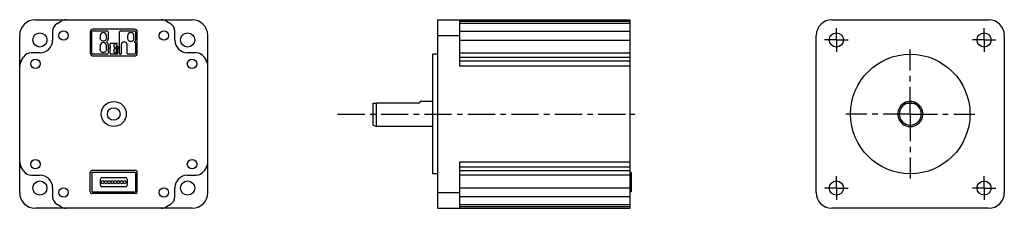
# Model space of a CAD drawing. Header units: millimetres. Extents: x 82 to 396, y 159 to 219.
import ezdxf

# ---------------------------------------------------------------- set-up
doc = ezdxf.new("R2010")
doc.units = ezdxf.units.MM
doc.header["$LTSCALE"] = 23.1
doc.linetypes.add('CENTER', pattern=[0.6, 0.375, -0.075, 0.075, -0.075])
doc.layers.get('0').update_dxf_attribs({"linetype": 'CONTINUOUS'})
for name, color, linetype in [('BEZUGSACHSEN', 7, 'CONTINUOUS'), ('FASEN', 7, 'CONTINUOUS'), ('FLAECHEN', 7, 'CONTINUOUS'), ('RUNDUNGEN', 7, 'CONTINUOUS')]:
    doc.layers.add(name, color=color, linetype=linetype)

msp = doc.modelspace()

# ---------------------------------------------------------------- linework, layer by layer
at = {"color": 7, "linetype": 'CONTINUOUS'}
for p, q in [((104.37, 214.81), (104.37, 208.04)), ((104.89, 208.06), (104.89, 214.8)), ((118.5, 215.68), (105.24, 215.68)), ((105.25, 215.16), (109.7, 215.16)), ((107.53, 213.64), (107.53, 212.83)), ((109.51, 212.83), (109.51, 213.64)), ((110.06, 214.8), (110.06, 212.52)), ((113.66, 207.98), (113.66, 214.8)), ((114.02, 215.16), (118.47, 215.16)), ((116.28, 213.61), (116.28, 212.75)), ((118.29, 212.75), (118.29, 213.61)), ((118.83, 214.8), (118.82, 212.45)), ((119.37, 208.04), (119.37, 214.81)), ((107.53, 210.43), (107.53, 209.17)), ((109.51, 209.17), (109.51, 210.43)), ((110.06, 210.69), (110.06, 208.05)), ((110.71, 209.86), (110.71, 211.04)), ((110.91, 211.24), (112.8, 211.24)), ((111.92, 210.53), (111.92, 210.17)), ((112.8, 210.9), (112.2, 210.9)), ((114.24, 210.67), (114.24, 207.98)), ((116.16, 207.98), (116.16, 210.63)), ((118.36, 211.64), (118.49, 211.64)), ((118.83, 211.31), (118.83, 208.06)), ((109.7, 207.69), (105.25, 207.69)), ((110.71, 207.91), (110.71, 209.54)), ((112.89, 207.72), (110.91, 207.72)), ((111.92, 209.15), (111.92, 208.35)), ((112.16, 209.86), (112.34, 209.86)), ((112.16, 208.11), (112.58, 208.11)), ((112.77, 209.53), (112.19, 209.53)), ((112.34, 209.86), (112.75, 209.86)), ((112.75, 209.86), (112.75, 210.33)), ((112.77, 208.3), (112.77, 209.53)), ((113.08, 210.29), (113.08, 209.87)), ((113.08, 209.87), (113.2, 209.87)), ((113.08, 209.54), (113.08, 207.91)), ((113.2, 209.54), (113.08, 209.54)), ((118.49, 207.69), (116.44, 207.69)), ((105.24, 207.17), (118.5, 207.17)), ((127.1, 158.68), (96.61, 158.68))]:
    msp.add_line(p, q, dxfattribs=at)
for centre, radius, start, end in [((105.24, 214.81), 0.87, 90, 180), ((105.25, 214.8), 0.36, 90, 180), ((108.52, 213.64), 0.994, 0, 180), ((109.7, 214.8), 0.36, 0, 90), ((114.02, 214.8), 0.362, 90, 180), ((117.29, 213.61), 1.01, 0, 180), ((118.47, 214.8), 0.362, 0, 90), ((118.5, 214.81), 0.87, 0, 90), ((108.52, 210.43), 0.994, 0, 180), ((110.91, 211.04), 0.197, 90.0005, 178.7119), ((112.92, 210.29), 0.166, 0, 167.8164), ((112.8, 211.07), 0.166, 270, 90), ((115.2, 210.66), 0.959, 358.5639, 179.0861), ((118.49, 211.31), 0.336, 0, 90.7364), ((105.24, 208.04), 0.87, 180, 270), ((105.25, 208.05), 0.36, 179.609, 270), ((109.7, 208.05), 0.36, 270, 360), ((110.91, 207.91), 0.197, 180, 270), ((112.16, 208.35), 0.24, 180, 270), ((112.58, 208.3), 0.188, 270, 360), ((112.89, 207.91), 0.197, 270, 360), ((113.2, 209.7), 0.166, 270, 90), ((113.95, 207.98), 0.29, 179.9999, 360), ((116.45, 207.98), 0.288, 180, 268.2441), ((118.47, 208.06), 0.363, 272.8261, 360), ((118.5, 208.04), 0.87, 270, 360)]:
    msp.add_arc(centre, radius, start, end, dxfattribs=at)
for points, knots in [([(108.52, 211.89), (108.39, 211.89), (108.13, 211.93), (107.8, 212.13), (107.57, 212.44), (107.53, 212.7), (107.53, 212.83)], [0, 0, 0, 0, 0.260026, 0.501581, 0.740491, 1, 1, 1, 1]), ([(109.51, 212.83), (109.51, 212.71), (109.46, 212.45), (109.23, 212.14), (108.91, 211.94), (108.65, 211.89), (108.52, 211.89)], [0, 0, 0, 0, 0.251947, 0.49603, 0.743535, 1, 1, 1, 1]), ([(109.52, 211.65), (109.68, 211.74), (109.95, 211.99), (110.06, 212.35), (110.06, 212.52)], [0, 0, 0, 0, 0.515, 1, 1, 1, 1]), ([(110.06, 210.69), (110.06, 210.88), (109.95, 211.26), (109.69, 211.55), (109.52, 211.65)], [0, 0, 0, 0, 0.498143, 1, 1, 1, 1]), ([(112.2, 210.9), (112.15, 210.9), (112.06, 210.9), (111.96, 210.81), (111.93, 210.68), (111.92, 210.58), (111.92, 210.53)], [0, 0, 0, 0, 0.263049, 0.466855, 0.698714, 1, 1, 1, 1]), ([(116.28, 212.75), (116.28, 212.61), (116.33, 212.34), (116.56, 212.03), (116.9, 211.84), (117.16, 211.8), (117.29, 211.8)], [0, 0, 0, 0, 0.266339, 0.506546, 0.746712, 1, 1, 1, 1]), ([(117.29, 211.8), (117.42, 211.8), (117.68, 211.85), (118.01, 212.05), (118.24, 212.36), (118.29, 212.62), (118.29, 212.75)], [0, 0, 0, 0, 0.256263, 0.504, 0.748292, 1, 1, 1, 1]), ([(118.82, 212.45), (118.82, 212.28), (118.74, 211.96), (118.5, 211.72), (118.36, 211.64)], [0, 0, 0, 0, 0.505297, 1, 1, 1, 1]), ([(108.52, 208.24), (108.39, 208.23), (108.14, 208.27), (107.81, 208.46), (107.57, 208.78), (107.53, 209.04), (107.53, 209.17)], [0, 0, 0, 0, 0.253063, 0.49323, 0.73355, 1, 1, 1, 1]), ([(109.51, 209.17), (109.51, 209.05), (109.46, 208.79), (109.23, 208.49), (108.9, 208.28), (108.65, 208.24), (108.52, 208.24)], [0, 0, 0, 0, 0.251966, 0.495698, 0.743139, 1, 1, 1, 1]), ([(110.87, 209.7), (110.83, 209.7), (110.74, 209.74), (110.71, 209.82), (110.71, 209.86)], [0, 0, 0, 0, 0.50001, 1, 1, 1, 1]), ([(110.71, 209.54), (110.71, 209.58), (110.74, 209.67), (110.83, 209.7), (110.87, 209.7)], [0, 0, 0, 0, 0.502417, 1, 1, 1, 1]), ([(111.92, 210.17), (111.92, 210.14), (111.93, 210.06), (111.97, 209.95), (112.05, 209.87), (112.12, 209.86), (112.16, 209.86)], [0, 0, 0, 0, 0.265699, 0.50807, 0.735605, 1, 1, 1, 1]), ([(112.19, 209.53), (112.14, 209.53), (112.05, 209.51), (111.97, 209.41), (111.93, 209.28), (111.92, 209.2), (111.92, 209.15)], [0, 0, 0, 0, 0.257706, 0.494944, 0.747343, 1, 1, 1, 1])]:
    msp.add_open_spline(points, degree=3, knots=knots, dxfattribs=at)
at = {"layer": 'BEZUGSACHSEN', "color": 7, "linetype": 'CENTER'}
for p, q in [((342.32, 212.25), (342.32, 216)), ((389.46, 212.25), (389.46, 216)), ((342.32, 212.25), (338.57, 212.25)), ((342.32, 212.25), (342.32, 208.5)), ((342.32, 212.25), (346.07, 212.25)), ((389.46, 212.25), (385.71, 212.25)), ((389.46, 212.25), (389.46, 208.5)), ((389.46, 212.25), (393.21, 212.25)), ((365.89, 188.68), (365.89, 209.23)), ((183.24, 188.68), (278.03, 188.68)), ((365.89, 188.68), (345.34, 188.68)), ((365.89, 188.68), (365.89, 168.13)), ((365.89, 188.68), (386.44, 188.68)), ((342.32, 165.11), (342.32, 168.86)), ((389.46, 165.11), (389.46, 168.86)), ((342.32, 165.11), (338.57, 165.11)), ((342.32, 165.11), (342.32, 161.36)), ((342.32, 165.11), (346.07, 165.11)), ((389.46, 165.11), (385.71, 165.11)), ((389.46, 165.11), (393.21, 165.11)), ((389.46, 165.11), (389.46, 161.36))]:
    msp.add_line(p, q, dxfattribs=at)
at = {"layer": 'BEZUGSACHSEN', "color": 7, "linetype": 'CONTINUOUS'}
for p, q in [((213.63, 169.63), (213.63, 207.73)), ((215.23, 207.73), (213.63, 207.73)), ((213.63, 192.68), (209.63, 192.68)), ((213.63, 184.68), (195.63, 184.68)), ((215.23, 169.63), (213.63, 169.63))]:
    msp.add_line(p, q, dxfattribs=at)
for centre, radius in [((88.28, 212.25), 2.25), ((95.85, 213.64), 1.5), ((127.85, 213.64), 1.5), ((135.42, 212.25), 2.25), ((342.32, 212.25), 2.25), ((389.46, 212.25), 2.25), ((365.89, 188.68), 19.05), ((86.89, 204.68), 1.5), ((136.82, 204.68), 1.5), ((86.89, 172.68), 1.5), ((136.82, 172.68), 1.5), ((88.28, 165.11), 2.25), ((108.35, 166.98), 0.5), ((109.35, 166.98), 0.5), ((110.35, 166.98), 0.5), ((111.35, 166.98), 0.5), ((112.35, 166.98), 0.5), ((113.35, 166.98), 0.5), ((114.35, 166.98), 0.5), ((115.35, 166.98), 0.5), ((135.42, 165.11), 2.25), ((342.32, 165.11), 2.25), ((389.46, 165.11), 2.25), ((95.85, 163.72), 1.5), ((127.85, 163.72), 1.5)]:
    msp.add_circle(centre, radius, dxfattribs=at)
at = {"layer": 'FASEN', "color": 7, "linetype": 'CONTINUOUS'}
for p, q in [((194.63, 185.18), (194.63, 192.18)), ((194.63, 192.18), (195.63, 192.18)), ((195.63, 184.68), (195.63, 192.18)), ((363.95, 192.18), (367.82, 192.18)), ((194.63, 185.18), (195.63, 184.68))]:
    msp.add_line(p, q, dxfattribs=at)
for radius, start, end in [(4, 118.955, 61.045), (3.5, 90.4196, 89.5069)]:
    msp.add_arc((365.89, 188.68), radius, start, end, dxfattribs=at)
at = {"layer": 'FLAECHEN', "color": 7, "linetype": 'CONTINUOUS'}
for radius in [4, 2]:
    msp.add_circle((111.85, 188.68), radius, dxfattribs=at)
at = {"layer": 'RUNDUNGEN', "color": 7, "linetype": 'CONTINUOUS'}
for p, q in [((86.85, 218.68), (136.85, 218.68)), ((93.79, 217.47), (95.04, 218.24)), ((128.67, 218.24), (129.92, 217.47)), ((215.23, 158.68), (215.23, 218.68)), ((215.23, 218.68), (276.53, 218.68)), ((222.23, 203.93), (222.23, 218.68)), ((276.53, 158.68), (276.53, 218.68)), ((340.89, 218.68), (390.89, 218.68)), ((81.85, 163.68), (81.85, 213.68)), ((92.35, 214.91), (92.35, 212.18)), ((131.35, 212.18), (131.35, 214.91)), ((141.85, 163.68), (141.85, 213.68)), ((335.89, 163.68), (335.89, 213.68)), ((395.89, 213.68), (395.89, 163.68)), ((88.35, 208.18), (85.62, 208.18)), ((138.09, 208.18), (135.35, 208.18)), ((222.23, 208.18), (276.53, 208.18)), ((82.3, 205.5), (83.06, 206.75)), ((140.64, 206.75), (141.41, 205.5)), ((209.14, 192.18), (195.63, 192.18)), ((222.23, 158.68), (222.23, 173.43)), ((83.06, 170.61), (82.3, 171.87)), ((104.35, 163.88), (104.35, 170.18)), ((118.85, 170.68), (104.85, 170.68)), ((104.85, 169.83), (104.85, 164.13)), ((118.65, 170.03), (105.05, 170.03)), ((118.85, 164.13), (118.85, 169.83)), ((119.35, 163.88), (119.35, 170.18)), ((141.41, 171.87), (140.64, 170.61)), ((276.83, 170.03), (276.53, 170.03)), ((276.83, 170.03), (276.83, 163.93)), ((85.62, 169.18), (88.35, 169.18)), ((107.6, 165.98), (107.6, 167.98)), ((108.1, 168.48), (115.6, 168.48)), ((116.1, 167.98), (116.1, 165.98)), ((135.35, 169.18), (138.09, 169.18)), ((276.53, 169.18), (222.23, 169.18)), ((92.35, 165.18), (92.35, 162.45)), ((118.85, 163.38), (104.85, 163.38)), ((105.05, 163.93), (118.65, 163.93)), ((115.6, 165.48), (108.1, 165.48)), ((131.35, 162.45), (131.35, 165.18)), ((276.83, 163.93), (276.53, 163.93)), ((96.61, 158.68), (86.85, 158.68)), ((95.04, 159.12), (93.79, 159.89)), ((136.85, 158.68), (127.1, 158.68)), ((129.92, 159.89), (128.67, 159.12)), ((215.23, 158.68), (276.53, 158.68)), ((390.89, 158.68), (340.89, 158.68))]:
    msp.add_line(p, q, dxfattribs=at)
at = {"layer": 'RUNDUNGEN', "color": 9, "linetype": 'CONTINUOUS'}
for p, q in [((222.23, 218.24), (276.53, 218.24)), ((276.53, 217.47), (222.23, 217.47)), ((215.23, 213.68), (222.23, 213.68)), ((276.53, 214.91), (222.23, 214.91)), ((222.23, 212.18), (276.53, 212.18)), ((222.23, 206.75), (276.53, 206.75)), ((276.53, 205.5), (222.23, 205.5)), ((276.53, 203.93), (222.23, 203.93)), ((222.23, 173.43), (276.53, 173.43)), ((222.23, 171.87), (276.53, 171.87)), ((276.53, 170.61), (222.23, 170.61)), ((276.83, 169.83), (276.53, 169.83)), ((215.23, 163.68), (222.23, 163.68)), ((222.23, 165.18), (276.53, 165.18)), ((276.83, 164.13), (276.53, 164.13)), ((222.23, 162.45), (276.53, 162.45)), ((222.23, 159.89), (276.53, 159.89)), ((276.53, 159.12), (222.23, 159.12))]:
    msp.add_line(p, q, dxfattribs=at)
at = {"layer": 'RUNDUNGEN', "color": 7, "linetype": 'CONTINUOUS'}
for centre, radius, start, end in [((86.85, 213.68), 5, 90, 180), ((95.35, 214.91), 3, 121.5, 180), ((96.61, 215.68), 3, 90, 121.5), ((127.1, 215.68), 3, 58.5, 90), ((128.35, 214.91), 3, 0, 58.5), ((136.85, 213.68), 5, 0, 90), ((340.89, 213.68), 5, 90, 180), ((390.89, 213.68), 5, 0, 90), ((88.35, 212.18), 4, 270, 360), ((135.35, 212.18), 4, 180, 270), ((85.62, 205.18), 3, 90, 148.5), ((138.09, 205.18), 3, 31.5, 90), ((84.85, 203.93), 3, 148.5, 180), ((138.85, 203.93), 3, 0, 31.5), ((209.14, 192.67), 0.49, 270, 1.1692), ((365.89, 188.68), 4, 61.045, 118.955), ((84.85, 173.43), 3, 180, 211.5), ((138.85, 173.43), 3, 328.5, 360), ((85.62, 172.18), 3, 211.5, 270), ((104.85, 170.18), 0.5, 90, 180), ((105.05, 169.83), 0.2, 90, 180), ((118.65, 169.83), 0.2, 0, 90), ((118.85, 170.18), 0.5, 0, 90), ((138.09, 172.18), 3, 270, 328.5), ((88.35, 165.18), 4, 0, 90), ((108.1, 167.98), 0.5, 90, 180), ((115.6, 167.98), 0.5, 0, 90), ((135.35, 165.18), 4, 90, 180), ((86.85, 163.68), 5, 180, 270), ((104.85, 163.88), 0.5, 180, 270), ((105.05, 164.13), 0.2, 180, 270), ((108.1, 165.98), 0.5, 180, 270), ((115.6, 165.98), 0.5, 270, 360), ((118.65, 164.13), 0.2, 270, 360), ((118.85, 163.88), 0.5, 270, 360), ((136.85, 163.68), 5, 270, 360), ((340.89, 163.68), 5, 180, 270), ((390.89, 163.68), 5, 270, 360), ((95.35, 162.45), 3, 180, 238.5), ((128.35, 162.45), 3, 301.5, 360), ((96.61, 161.68), 3, 238.5, 270), ((127.1, 161.68), 3, 270, 301.5)]:
    msp.add_arc(centre, radius, start, end, dxfattribs=at)

doc.saveas('drawing.dxf')
